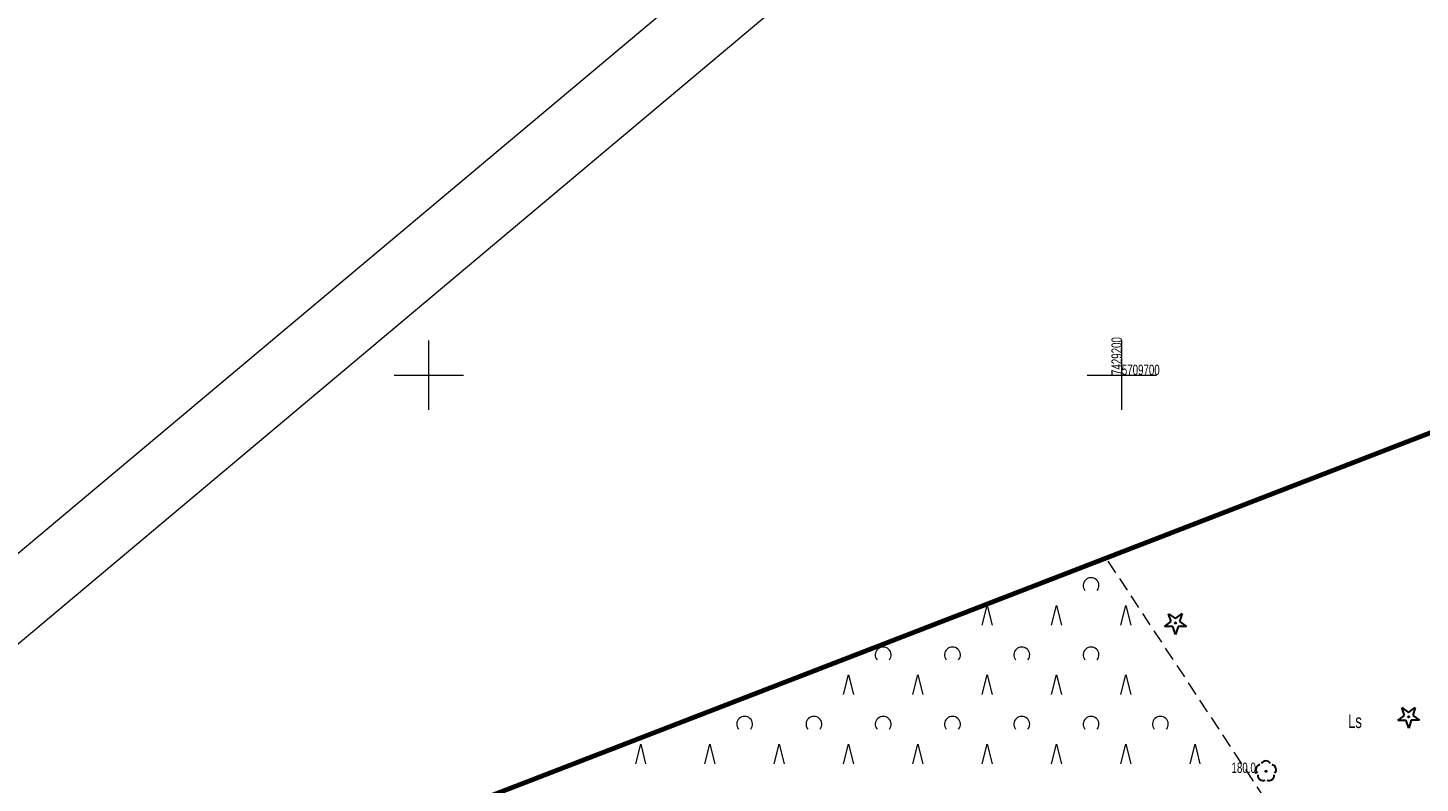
# Model space of a CAD drawing. Header units: metres. Extents: x 7429064 to 7431133, y 5709479 to 5714472.
# Tile 5 of 175: x 7429121 to 7429222, y 5709671 to 5709725. Entities that reach past the tile are written whole.
import ezdxf
from ezdxf.enums import TextEntityAlignment as Align

# ---------------------------------------------------------------- set-up
doc = ezdxf.new("R2010")
doc.units = ezdxf.units.M
doc.linetypes.add('1', pattern=[0])
doc.linetypes.add('4_PTTL', pattern=[1.5, 1, -0.5])
doc.layers.add('_1_Mapa', color=7, linetype='Continuous')
for name, color, linetype, lineweight in [('arkusz', 252, 'Continuous', 18), ('KRZYZE_L_0', 252, '1', 18), ('KRZYZE_T_0', 252, 'Continuous', 18), ('PTTL_L_2_a', 252, '4_PTTL', 18), ('RTPW_T_0_a', 252, 'Continuous', 15), ('zakres', 252, 'Continuous', 70)]:
    doc.layers.add(name, color=color, linetype=linetype, lineweight=lineweight)
for name, color, linetype, lineweight, true_color in [('OBOP_T_0_a', 7, 'Continuous', 30, 0x008000), ('OBOP_T_1_a', 7, 'Continuous', 30, 0x008000), ('UZYTKI_T_0', 7, 'Continuous', 18, 0x008000)]:
    doc.layers.add(name, color=color, linetype=linetype, lineweight=lineweight, true_color=true_color)

# ---------------------------------------------------------------- blocks, each defined once
blk = doc.blocks.new('4_OBOP01_01')
at = {"linetype": 'Continuous'}
for p, q in [((-0.78225, -0.26495), (-0.3012, 0.09375)), ((-0.3012, 0.09375), (-0.4937, 0.6621)), ((-0.4937, 0.6621), (-0.0039, 0.31545)), ((-0.0039, 0.31545), (0.4771, 0.67415)), ((0.4771, 0.67415), (0.2988, 0.1012)), ((0.2988, 0.1012), (0.7886, -0.24545)), ((-0.18225, -0.2575), (-0.78225, -0.26495)), ((0.01025, -0.82585), (-0.18225, -0.2575)), ((0.1886, -0.2529), (0.01025, -0.82585)), ((0.7886, -0.24545), (0.1886, -0.2529))]:
    blk.add_line(p, q, dxfattribs=at)
blk.add_circle((0, 0), 0.045, dxfattribs=at)
blk = doc.blocks.new('4_OBOP02_01')
at = {"linetype": 'Continuous'}
blk.add_circle((0, 0), 0.045, dxfattribs=at)
for centre, start, end in [((-0.36, 0.12), 102.1445, 221.86), ((0, 0.38), 30.1401, 149.8599), ((0.36, 0.12), 318.14, 77.8555), ((-0.22, -0.3), 174.1482, 293.8542), ((0.22, -0.3), 246.1458, 5.8518)]:
    blk.add_arc(centre, 0.375, start, end, dxfattribs=at)
blk = doc.blocks.new('4_PTTL02')
at = {"linetype": 'Continuous'}
blk.add_arc((0, 0.36), 0.571, 321.3178, 218.6822, dxfattribs=at)
blk = doc.blocks.new('4_PTTL01')
at = {"linetype": 'Continuous'}
for p, q in [((-0.36, 0), (0, 1.43)), ((0, 1.43), (0.36, 0))]:
    blk.add_line(p, q, dxfattribs=at)
blk = doc.blocks.new('4_RTPW01')
at = {"linetype": 'Continuous'}
blk.add_circle((0, 0), 0.045, dxfattribs=at)
blk = doc.blocks.new('X-ref_MDCP_Szara')
at = {"layer": 'arkusz', "linetype": 'Continuous'}
for p, q in [((7429064.33, 5709640.14), (7429853.36, 5710302.21)), ((7429071.38, 5709639.53), (7429852.74, 5710295.17))]:
    blk.add_line(p, q, dxfattribs=at)
at = {"layer": 'KRZYZE_L_0', "linetype": '1'}
for p, q in [((7429150, 5709697.5), (7429150, 5709702.5)), ((7429200, 5709697.5), (7429200, 5709702.5)), ((7429147.5, 5709700), (7429152.5, 5709700)), ((7429197.5, 5709700), (7429202.5, 5709700))]:
    blk.add_line(p, q, dxfattribs=at)
at = {"layer": 'PTTL_L_2_a', "linetype": '4_PTTL'}
blk.add_line((7429215.28, 5709661.95), (7429198.87, 5709686.8), dxfattribs=at)
at = {"layer": 'zakres', "linetype": 'Continuous', "lineweight": 70, "flags": 128}
blk.add_lwpolyline([(7429292.23, 5709722.86), (7429149.55, 5709667.75)], dxfattribs=at)
at = {"layer": 'OBOP_T_0_a'}
for p in [(7429203.87, 5709682.12), (7429220.69, 5709675.35)]:
    blk.add_blockref('4_OBOP01_01', p, dxfattribs=at)
at = {"layer": 'OBOP_T_1_a'}
blk.add_blockref('4_OBOP02_01', (7429210.4, 5709671.42), dxfattribs=at)
at = {"layer": 'PTTL_L_2_a'}
for name, p in [('4_PTTL02', (7429197.78, 5709684.45)), ('4_PTTL01', (7429190.28, 5709681.95)), ('4_PTTL01', (7429195.28, 5709681.95)), ('4_PTTL01', (7429200.28, 5709681.95)), ('4_PTTL02', (7429182.78, 5709679.45)), ('4_PTTL02', (7429187.78, 5709679.45)), ('4_PTTL02', (7429192.78, 5709679.45)), ('4_PTTL02', (7429197.78, 5709679.45)), ('4_PTTL01', (7429180.28, 5709676.95)), ('4_PTTL01', (7429185.28, 5709676.95)), ('4_PTTL01', (7429190.28, 5709676.95)), ('4_PTTL01', (7429195.28, 5709676.95)), ('4_PTTL01', (7429200.28, 5709676.95)), ('4_PTTL02', (7429172.78, 5709674.45)), ('4_PTTL02', (7429177.78, 5709674.45)), ('4_PTTL02', (7429182.78, 5709674.45)), ('4_PTTL02', (7429187.78, 5709674.45)), ('4_PTTL02', (7429192.78, 5709674.45)), ('4_PTTL02', (7429197.78, 5709674.45)), ('4_PTTL02', (7429202.78, 5709674.45)), ('4_PTTL01', (7429165.28, 5709671.95)), ('4_PTTL01', (7429170.28, 5709671.95)), ('4_PTTL01', (7429175.28, 5709671.95)), ('4_PTTL01', (7429180.28, 5709671.95)), ('4_PTTL01', (7429185.28, 5709671.95)), ('4_PTTL01', (7429190.28, 5709671.95)), ('4_PTTL01', (7429195.28, 5709671.95)), ('4_PTTL01', (7429200.28, 5709671.95)), ('4_PTTL01', (7429205.28, 5709671.95))]:
    blk.add_blockref(name, p, dxfattribs=at)
at = {"layer": 'RTPW_T_0_a'}
blk.add_blockref('4_RTPW01', (7429209.67, 5709671.3), dxfattribs=at)
at = {"layer": 'KRZYZE_T_0', "width": 0.7}
blk.add_text('7429200', height=0.75, rotation=90, dxfattribs=at).set_placement((7429200, 5709700))
blk.add_text('5709700', height=0.75, dxfattribs=at).set_placement((7429200, 5709700))
at = {"layer": 'RTPW_T_0_a', "width": 0.7}
blk.add_text('180.0', height=0.75, dxfattribs=at).set_placement((7429209.67, 5709671.3), align=Align.RIGHT)
at = {"layer": 'UZYTKI_T_0', "width": 0.7}
blk.add_text('Ls', height=1, dxfattribs=at).set_placement((7429216.33, 5709675.54), align=Align.TOP_LEFT)

msp = doc.modelspace()

# ---------------------------------------------------------------- block references
at = {"layer": '_1_Mapa'}
msp.add_blockref('X-ref_MDCP_Szara', (0, 0), dxfattribs=at)

doc.saveas('drawing.dxf')
